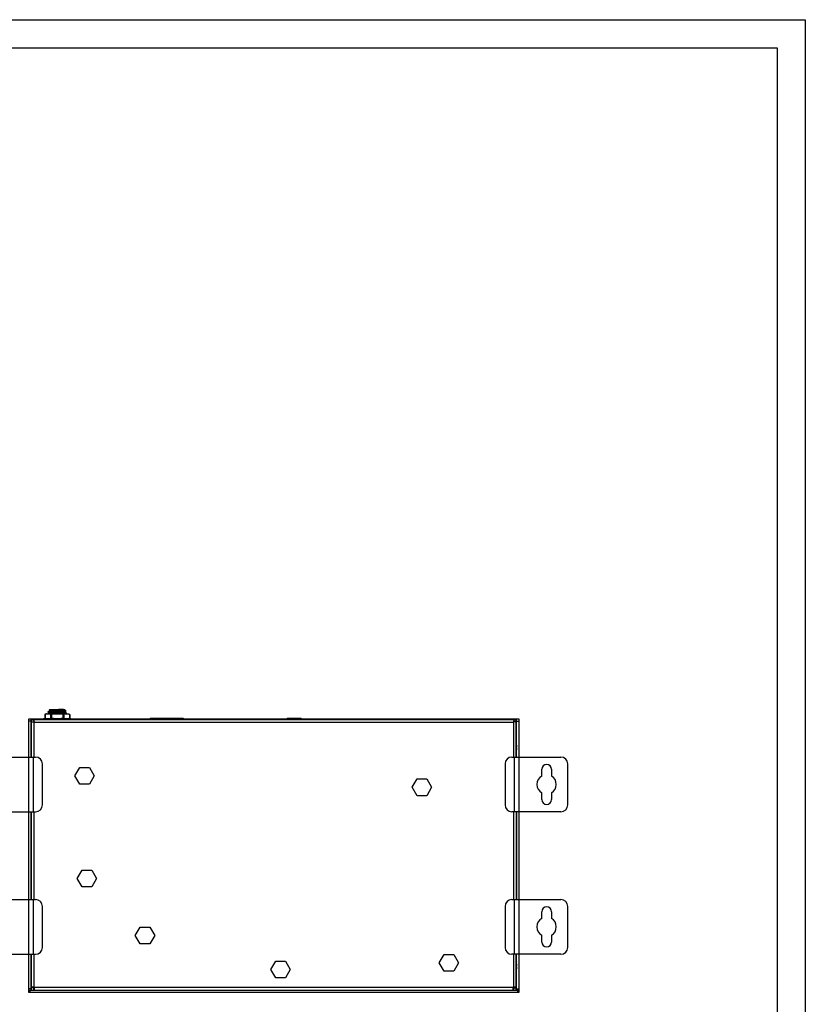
# Model space of a CAD drawing. Header units: millimetres. Extents: x 2497 to 3553, y 296 to 1027.
# Tile 6 of 6: x 3208 to 3553, y 595 to 1027. Entities that reach past the tile are written whole.
import ezdxf

# ---------------------------------------------------------------- set-up
doc = ezdxf.new("R2010")
doc.units = ezdxf.units.MM
for name, color, linetype in [('BOSS-M3X24_DXF_CONTINUOUS_LINE', 7, 'Continuous'), ('BOSS-M3X5_DXF_CONTINUOUS_LINE', 7, 'Continuous'), ('DC_GASKET_DXF_CONTINUOUS_LINE', 7, 'Continuous'), ('DC_H0100DC00DXF_CONTINUOUS_LINE', 7, 'Continuous'), ('DC_NUT_DXF_CONTINUOUS_LINE', 7, 'Continuous'), ('IPD5100-000-DXF_CONTINUOUS_LINE', 7, 'Continuous'), ('M0400PA01500DXF_CONTINUOUS_LINE', 7, 'Continuous'), ('M3_L5_BLACK_DXF_CONTINUOUS_LINE', 7, 'Continuous'), ('OP_H0900R828DXF_CONTINUOUS_LINE', 7, 'Continuous'), ('VIDEO_H1505CDXF_CONTINUOUS_LINE', 7, 'Continuous')]:
    doc.layers.add(name, color=color, linetype=linetype)

msp = doc.modelspace()

# ---------------------------------------------------------------- linework, layer by layer
for points in [[(2496.52, 1026.9), (3552.58, 1026.9), (3552.58, 295.64), (2496.52, 295.64)], [(3540.17, 308.05), (2508.93, 308.05), (2508.93, 1014.49), (3540.17, 1014.49)]]:
    msp.add_lwpolyline(points, close=True)
at = {"layer": 'BOSS-M3X24_DXF_CONTINUOUS_LINE', "color": 7, "linetype": 'Continuous'}
for p, q in [((3318.07, 610), (3320.2, 613.68)), ((3320.2, 613.68), (3324.45, 613.68)), ((3324.45, 613.68), (3326.57, 610)), ((3320.2, 606.32), (3318.07, 610)), ((3326.57, 610), (3324.45, 606.32)), ((3324.45, 606.32), (3320.2, 606.32))]:
    msp.add_line(p, q, dxfattribs=at)
at = {"layer": 'BOSS-M3X5_DXF_CONTINUOUS_LINE', "color": 7, "linetype": 'Continuous'}
for p, q in [((3232.07, 695), (3234.2, 698.68)), ((3234.2, 698.68), (3238.45, 698.68)), ((3238.45, 698.68), (3240.57, 695)), ((3234.2, 691.32), (3232.07, 695)), ((3240.57, 695), (3238.45, 691.32)), ((3380.07, 690), (3382.2, 693.68)), ((3382.2, 693.68), (3386.45, 693.68)), ((3386.45, 693.68), (3388.57, 690)), ((3238.45, 691.32), (3234.2, 691.32)), ((3382.2, 686.32), (3380.07, 690)), ((3388.57, 690), (3386.45, 686.32)), ((3386.45, 686.32), (3382.2, 686.32)), ((3233.07, 650), (3235.2, 653.68)), ((3235.2, 653.68), (3239.45, 653.68)), ((3239.45, 653.68), (3241.57, 650)), ((3235.2, 646.32), (3233.07, 650)), ((3241.57, 650), (3239.45, 646.32)), ((3239.45, 646.32), (3235.2, 646.32)), ((3258.57, 625), (3260.7, 628.68)), ((3260.7, 628.68), (3264.95, 628.68)), ((3264.95, 628.68), (3267.07, 625)), ((3260.7, 621.32), (3258.57, 625)), ((3267.07, 625), (3264.95, 621.32)), ((3264.95, 621.32), (3260.7, 621.32)), ((3391.9, 613), (3394.03, 616.68)), ((3394.03, 616.68), (3398.28, 616.68)), ((3398.28, 616.68), (3400.4, 613)), ((3394.03, 609.32), (3391.9, 613)), ((3398.28, 609.32), (3394.03, 609.32)), ((3400.4, 613), (3398.28, 609.32))]:
    msp.add_line(p, q, dxfattribs=at)
at = {"layer": 'DC_GASKET_DXF_CONTINUOUS_LINE', "color": 7, "linetype": 'Continuous'}
for p, q in [((3218.32, 719.8), (3218.32, 720.2)), ((3218.32, 720.2), (3230.32, 720.2)), ((3230.32, 719.8), (3230.32, 720.2))]:
    msp.add_line(p, q, dxfattribs=at)
at = {"layer": 'DC_H0100DC00DXF_CONTINUOUS_LINE', "color": 7, "linetype": 'Continuous'}
for p, q in [((3220.32, 723.19), (3220.34, 723.21)), ((3220.32, 722.88), (3220.32, 723.19)), ((3221.02, 723.6), (3220.34, 723.21)), ((3220.34, 722.86), (3221, 722.47)), ((3221.02, 722.35), (3220.76, 722.2)), ((3220.78, 723.86), (3221.12, 724.2)), ((3220.78, 723.86), (3220.79, 723.85)), ((3220.79, 723.85), (3221, 723.72)), ((3221.01, 723.73), (3221.01, 723.59)), ((3221.01, 722.48), (3221.01, 722.34)), ((3221.12, 724.2), (3227.52, 724.2)), ((3227.83, 723.4), (3222.4, 723.4)), ((3223.32, 722.58), (3223.46, 722.59)), ((3225.34, 722.3), (3223.33, 722.2)), ((3223.46, 722.59), (3223.65, 722.6)), ((3223.65, 722.6), (3223.82, 722.61)), ((3223.82, 722.61), (3224.93, 722.68)), ((3224.93, 722.68), (3224.98, 722.69)), ((3227.02, 724.08), (3224.96, 724.08)), ((3224.98, 722.69), (3225.29, 722.7)), ((3228.26, 723.46), (3227.52, 724.2)), ((3227.62, 723.09), (3228.26, 723.45)), ((3227.64, 722.96), (3227.64, 723.1)), ((3228.31, 722.58), (3227.65, 722.97)), ((3228.25, 722.2), (3228.31, 722.23)), ((3228.32, 722.56), (3228.31, 722.58)), ((3228.31, 722.23), (3228.32, 722.25)), ((3228.32, 722.25), (3228.32, 722.56))]:
    msp.add_line(p, q, dxfattribs=at)
for points, knots in [([(3227.83, 723.4), (3227.56, 723.37), (3226.92, 723.33), (3225.86, 723.27), (3224.84, 723.21), (3223.98, 723.17), (3223.34, 723.14), (3222.72, 723.11), (3222.15, 723.08), (3221.63, 723.04), (3221.19, 723.01), (3220.84, 722.98), (3220.6, 722.95), (3220.45, 722.93), (3220.39, 722.91), (3220.34, 722.9), (3220.32, 722.88), (3220.32, 722.88)], [0, 0, 0, 0, 0.108282, 0.254986, 0.424391, 0.511955, 0.598275, 0.681015, 0.757942, 0.826967, 0.886242, 0.934162, 0.969483, 0.982121, 0.991345, 0.997177, 1, 1, 1, 1]), ([(3220.32, 722.88), (3220.32, 722.87), (3220.33, 722.87), (3220.33, 722.86), (3220.34, 722.86)], [0, 0, 0, 0, 0.188117, 1, 1, 1, 1]), ([(3220.34, 723.21), (3220.36, 723.22), (3220.43, 723.24), (3220.56, 723.26), (3220.75, 723.28), (3220.99, 723.31), (3221.28, 723.33), (3221.75, 723.36), (3222.13, 723.39), (3222.4, 723.4)], [0, 0, 0, 0, 0.036798, 0.10113, 0.192557, 0.309988, 0.451722, 0.615902, 1, 1, 1, 1]), ([(3224.32, 724.06), (3224.1, 724.05), (3223.66, 724.03), (3223.01, 724.01), (3222.42, 723.99), (3221.89, 723.96), (3221.51, 723.94), (3221.25, 723.92), (3221.1, 723.91), (3220.97, 723.9), (3220.88, 723.89), (3220.82, 723.88), (3220.79, 723.87), (3220.78, 723.86)], [0, 0, 0, 0, 0.189797, 0.373758, 0.544012, 0.6942, 0.818776, 0.869948, 0.913126, 0.947918, 0.974025, 0.991351, 1, 1, 1, 1]), ([(3221.01, 723.73), (3221.01, 723.74), (3221.04, 723.76), (3221.1, 723.78), (3221.2, 723.8), (3221.33, 723.82), (3221.51, 723.84), (3221.8, 723.87), (3222.25, 723.91), (3222.85, 723.95), (3223.52, 724), (3224.23, 724.04), (3224.72, 724.07), (3224.96, 724.08)], [0, 0, 0, 0, 0.007466, 0.023569, 0.049142, 0.084101, 0.128153, 0.180745, 0.309058, 0.462903, 0.634911, 0.817057, 1, 1, 1, 1]), ([(3221.01, 722.48), (3221.01, 722.49), (3221.03, 722.51), (3221.07, 722.52), (3221.14, 722.54), (3221.29, 722.57), (3221.54, 722.6), (3221.92, 722.63), (3222.37, 722.67), (3222.9, 722.71), (3223.47, 722.74), (3224.07, 722.78), (3224.68, 722.82), (3225.28, 722.85), (3225.85, 722.89), (3226.36, 722.93), (3226.8, 722.96), (3227.16, 723), (3227.42, 723.03), (3227.55, 723.06), (3227.6, 723.08)], [0, 0, 0, 0, 0.003547, 0.010642, 0.021778, 0.036998, 0.079314, 0.136226, 0.205855, 0.28578, 0.373258, 0.465257, 0.558596, 0.650034, 0.736421, 0.814749, 0.882336, 0.936852, 0.976467, 1, 1, 1, 1]), ([(3221.02, 723.6), (3221.05, 723.62), (3221.14, 723.64), (3221.3, 723.67), (3221.53, 723.7), (3221.82, 723.73), (3222.17, 723.76), (3222.73, 723.8), (3223.49, 723.85), (3224.46, 723.9), (3225.41, 723.96), (3226.26, 724.02), (3226.78, 724.06), (3227.02, 724.08)], [0, 0, 0, 0, 0.015613, 0.042989, 0.081731, 0.131063, 0.189856, 0.256841, 0.409103, 0.574182, 0.7372, 0.883544, 1, 1, 1, 1]), ([(3221.02, 722.35), (3221.03, 722.35), (3221.04, 722.36), (3221.05, 722.37), (3221.06, 722.37)], [0, 0, 0, 0, 0.204287, 1, 1, 1, 1]), ([(3221.06, 722.37), (3221.1, 722.38), (3221.2, 722.4), (3221.45, 722.44), (3221.9, 722.48), (3222.56, 722.54), (3223.05, 722.57), (3223.32, 722.58)], [0, 0, 0, 0, 0.051076, 0.12669, 0.346598, 0.644754, 1, 1, 1, 1]), ([(3222.4, 723.4), (3222.83, 723.46), (3223.7, 723.56), (3224.97, 723.72), (3225.95, 723.86), (3226.62, 723.98), (3226.89, 724.05), (3227.02, 724.08)], [0, 0, 0, 0, 0.28046, 0.564663, 0.816528, 0.918935, 1, 1, 1, 1]), ([(3224.96, 724.08), (3224.91, 724.08), (3224.69, 724.07), (3224.48, 724.07), (3224.32, 724.06)], [0, 0, 0, 0, 0.247244, 1, 1, 1, 1]), ([(3225.29, 722.7), (3225.45, 722.71), (3225.77, 722.73), (3226.22, 722.77), (3226.62, 722.8), (3226.97, 722.83), (3227.25, 722.86), (3227.45, 722.89), (3227.57, 722.91), (3227.63, 722.94), (3227.64, 722.95), (3227.64, 722.96)], [0, 0, 0, 0, 0.207254, 0.398965, 0.570357, 0.717087, 0.835526, 0.922823, 0.977117, 0.991994, 1, 1, 1, 1]), ([(3228.24, 722.52), (3228.19, 722.51), (3228.06, 722.49), (3227.72, 722.45), (3227.15, 722.41), (3226.3, 722.35), (3225.68, 722.32), (3225.34, 722.3)], [0, 0, 0, 0, 0.052734, 0.129971, 0.351931, 0.649445, 1, 1, 1, 1]), ([(3228.26, 723.45), (3228.24, 723.45), (3228.2, 723.44), (3228.11, 723.42), (3227.98, 723.41), (3227.88, 723.41), (3227.83, 723.4)], [0, 0, 0, 0, 0.107028, 0.311037, 0.610056, 1, 1, 1, 1]), ([(3228.2, 722.2), (3228.22, 722.21), (3228.26, 722.21), (3228.3, 722.23), (3228.31, 722.23)], [0, 0, 0, 0, 0.610673, 1, 1, 1, 1]), ([(3228.32, 722.56), (3228.32, 722.55), (3228.29, 722.53), (3228.26, 722.53), (3228.24, 722.52)], [0, 0, 0, 0, 0.306471, 1, 1, 1, 1]), ([(3228.26, 723.46), (3228.26, 723.46), (3228.26, 723.46), (3228.26, 723.46), (3228.26, 723.45)], [0, 0, 0, 0, 0.420775, 1, 1, 1, 1])]:
    msp.add_open_spline(points, degree=3, knots=knots, dxfattribs=at)
msp.add_open_spline([(3227.6, 723.08), (3227.61, 723.08), (3227.62, 723.08), (3227.62, 723.09)], degree=3, dxfattribs=at)
at = {"layer": 'DC_NUT_DXF_CONTINUOUS_LINE', "color": 7, "linetype": 'Continuous'}
for p, q in [((3218.86, 721.96), (3218.86, 720.45)), ((3218.93, 721.99), (3218.93, 720.41)), ((3219.58, 722.2), (3229.07, 722.2)), ((3221.41, 721.99), (3221.41, 720.41)), ((3221.84, 721.99), (3221.84, 720.41)), ((3226.81, 721.99), (3226.81, 720.41)), ((3227.24, 721.99), (3227.24, 720.41)), ((3229.72, 722), (3229.73, 721.99)), ((3229.72, 721.99), (3229.72, 720.41)), ((3229.79, 721.96), (3229.79, 720.45)), ((3218.92, 720.41), (3218.92, 720.41)), ((3218.92, 720.41), (3218.92, 720.41)), ((3229.73, 720.41), (3229.72, 720.41))]:
    msp.add_line(p, q, dxfattribs=at)
for centre, radius, start, end in [((3219.86, 720.44), 1.82, 120.9845, 123.4627), ((3220.07, 719.93), 2.36, 119.09, 120.9691), ((3219.87, 720.43), 1.83, 121.272, 123.4577), ((3219.84, 720.48), 1.77, 121.0141, 121.2662), ((3219.62, 721.01), 1.19, 91.6469, 94.4906), ((3228.59, 719.95), 2.34, 59.0227, 60.9183), ((3228.79, 720.44), 1.82, 56.5398, 58.8789), ((3220.06, 722.45), 2.34, 239.0227, 240.9183), ((3219.87, 721.98), 1.84, 236.5534, 238.8652), ((3219.87, 721.97), 1.83, 236.5423, 238.728), ((3228.57, 722.47), 2.36, 299.09, 300.9691), ((3228.77, 721.98), 1.84, 301.1348, 303.4466), ((3228.79, 721.97), 1.82, 301.1211, 303.4602)]:
    msp.add_arc(centre, radius, start, end, dxfattribs=at)
for points, knots in [([(3219.52, 722.2), (3219.42, 722.19), (3219.21, 722.15), (3219.02, 722.05), (3218.92, 722)], [0, 0, 0, 0, 0.482988, 1, 1, 1, 1]), ([(3221.41, 721.99), (3221.04, 722.2), (3220.17, 722.2), (3219.29, 722.2), (3218.93, 721.99)], [0, 0, 0, 0, 0.5, 1, 1, 1, 1]), ([(3221.41, 721.99), (3221.43, 721.98), (3221.49, 721.96), (3221.6, 721.95), (3221.72, 721.96), (3221.8, 721.98), (3221.84, 721.99)], [0, 0, 0, 0, 0.188948, 0.426457, 0.703117, 1, 1, 1, 1]), ([(3226.81, 721.99), (3226.61, 722.05), (3226.2, 722.13), (3225.57, 722.18), (3224.95, 722.2), (3224.32, 722.2), (3223.7, 722.2), (3223.07, 722.18), (3222.45, 722.13), (3222.04, 722.05), (3221.84, 721.99)], [0, 0, 0, 0, 0.124978, 0.249975, 0.374988, 0.5, 0.625013, 0.750026, 0.875023, 1, 1, 1, 1]), ([(3226.81, 721.99), (3226.85, 721.98), (3226.93, 721.96), (3227.05, 721.95), (3227.15, 721.96), (3227.22, 721.98), (3227.24, 721.99)], [0, 0, 0, 0, 0.296917, 0.573569, 0.811084, 1, 1, 1, 1]), ([(3229.72, 721.99), (3229.36, 722.2), (3228.48, 722.2), (3227.61, 722.2), (3227.24, 721.99)], [0, 0, 0, 0, 0.499975, 1, 1, 1, 1]), ([(3229.07, 722.2), (3229.18, 722.2), (3229.41, 722.16), (3229.62, 722.06), (3229.73, 721.99)], [0, 0, 0, 0, 0.482608, 1, 1, 1, 1]), ([(3218.92, 720.41), (3219.02, 720.35), (3219.21, 720.26), (3219.42, 720.21), (3219.52, 720.2)], [0, 0, 0, 0, 0.517016, 1, 1, 1, 1]), ([(3218.93, 720.41), (3219.29, 720.21), (3220.17, 720.2), (3221.04, 720.21), (3221.41, 720.41)], [0, 0, 0, 0, 0.499975, 1, 1, 1, 1]), ([(3221.84, 720.41), (3221.8, 720.42), (3221.72, 720.44), (3221.6, 720.45), (3221.49, 720.44), (3221.43, 720.42), (3221.41, 720.41)], [0, 0, 0, 0, 0.296916, 0.573567, 0.811084, 1, 1, 1, 1]), ([(3221.84, 720.41), (3222.04, 720.35), (3222.45, 720.27), (3223.07, 720.22), (3223.7, 720.21), (3224.32, 720.2), (3224.95, 720.21), (3225.57, 720.22), (3226.2, 720.27), (3226.61, 720.35), (3226.81, 720.41)], [0, 0, 0, 0, 0.124977, 0.249974, 0.374987, 0.5, 0.625012, 0.750025, 0.875022, 1, 1, 1, 1]), ([(3227.24, 720.41), (3227.22, 720.42), (3227.15, 720.44), (3227.05, 720.45), (3226.93, 720.44), (3226.85, 720.42), (3226.81, 720.41)], [0, 0, 0, 0, 0.188947, 0.426456, 0.703116, 1, 1, 1, 1]), ([(3227.24, 720.41), (3227.61, 720.21), (3228.48, 720.2), (3229.36, 720.21), (3229.72, 720.41)], [0, 0, 0, 0, 0.5, 1, 1, 1, 1]), ([(3229.13, 720.2), (3229.23, 720.21), (3229.44, 720.26), (3229.63, 720.35), (3229.73, 720.41)], [0, 0, 0, 0, 0.482858, 1, 1, 1, 1])]:
    msp.add_open_spline(points, degree=3, knots=knots, dxfattribs=at)
at = {"layer": 'IPD5100-000-DXF_CONTINUOUS_LINE', "color": 7, "linetype": 'Continuous'}
for p, q in [((3211.82, 703.25), (3211.82, 720)), ((3211.82, 720), (3218.32, 720)), ((3212.82, 719), (3211.82, 719)), ((3212.82, 703.25), (3212.82, 720)), ((3212.97, 703.25), (3212.97, 719.8)), ((3212.97, 719.8), (3425.67, 719.8)), ((3212.97, 718.8), (3214.17, 718.8)), ((3213.02, 720), (3213.02, 719.8)), ((3214.17, 703.25), (3214.17, 719.05)), ((3214.17, 718.6), (3424.47, 718.6)), ((3230.32, 720), (3265.07, 720)), ((3279.57, 720), (3325.12, 720)), ((3331.52, 720), (3426.82, 720)), ((3424.47, 719.05), (3424.47, 703.25)), ((3425.67, 718.8), (3424.47, 718.8)), ((3425.62, 719.8), (3425.62, 720)), ((3425.67, 703.25), (3425.67, 719.8)), ((3425.82, 703.25), (3425.82, 720)), ((3425.82, 719), (3426.82, 719)), ((3426.82, 720), (3426.82, 703.25)), ((3211.82, 640.75), (3211.82, 679.25)), ((3212.82, 640.75), (3212.82, 679.25)), ((3212.97, 640.75), (3212.97, 679.25)), ((3214.17, 640.75), (3214.17, 679.25)), ((3424.47, 679.25), (3424.47, 640.75)), ((3425.67, 679.25), (3425.67, 640.75)), ((3425.82, 679.25), (3425.82, 640.75)), ((3426.82, 679.25), (3426.82, 640.75)), ((3211.82, 600), (3211.82, 616.75)), ((3212.82, 601), (3212.82, 616.75)), ((3212.97, 601), (3212.97, 616.75)), ((3214.17, 602.29), (3214.17, 616.75)), ((3424.47, 616.75), (3424.47, 602.29)), ((3425.67, 601), (3425.67, 616.75)), ((3425.82, 601), (3425.82, 616.75)), ((3426.82, 616.75), (3426.82, 600)), ((3212.82, 601.5), (3211.82, 601.5)), ((3211.82, 601), (3426.82, 601)), ((3212.32, 601), (3212.32, 600)), ((3213.97, 602.29), (3212.97, 602.29)), ((3213.97, 602), (3212.97, 602)), ((3213.97, 601), (3213.97, 602.38)), ((3213.97, 601.2), (3214.27, 601.2)), ((3214.27, 601), (3214.27, 602.2)), ((3424.38, 602.2), (3214.27, 602.2)), ((3424.38, 601), (3424.38, 602.2)), ((3424.38, 601.2), (3424.67, 601.2)), ((3424.67, 601), (3424.67, 602.38)), ((3424.67, 602.29), (3425.67, 602.29)), ((3424.67, 602), (3425.67, 602)), ((3425.82, 601.5), (3426.82, 601.5)), ((3426.32, 601), (3426.32, 600)), ((3426.82, 600), (3211.82, 600))]:
    msp.add_line(p, q, dxfattribs=at)
for centre, radius, start, end in [((3211.15, 611.24), 10.28, 279.3634, 279.7401), ((3210.91, 612.65), 11.71, 279.742, 280.1558), ((3213.77, 602), 0.5, 0, 35.4957), ((3424.88, 602), 0.5, 144.5043, 180), ((3427.7, 612.44), 11.5, 259.9397, 260.2602), ((3427.5, 611.24), 10.28, 260.2599, 260.6366)]:
    msp.add_arc(centre, radius, start, end, dxfattribs=at)
for points, knots in [([(3212.97, 719.8), (3213.08, 719.8), (3213.35, 719.75), (3213.77, 719.48), (3214.03, 719.21), (3214.17, 719.05)], [0, 0, 0, 0, 0.209945, 0.568961, 1, 1, 1, 1]), ([(3424.47, 719.05), (3424.57, 719.16), (3424.8, 719.39), (3425.18, 719.7), (3425.52, 719.8), (3425.67, 719.8)], [0, 0, 0, 0, 0.295226, 0.679149, 1, 1, 1, 1]), ([(3212.97, 602.29), (3212.97, 602.33), (3212.98, 602.39), (3213.06, 602.47), (3213.18, 602.5), (3213.27, 602.5), (3213.33, 602.5)], [0, 0, 0, 0, 0.221624, 0.416596, 0.668074, 1, 1, 1, 1]), ([(3213.33, 602.5), (3213.46, 602.5), (3213.75, 602.46), (3214.04, 602.37), (3214.17, 602.29)], [0, 0, 0, 0, 0.459703, 1, 1, 1, 1]), ([(3424.57, 602.34), (3424.7, 602.4), (3424.95, 602.47), (3425.2, 602.5), (3425.32, 602.5)], [0, 0, 0, 0, 0.54134, 1, 1, 1, 1]), ([(3425.32, 602.5), (3425.37, 602.5), (3425.46, 602.5), (3425.58, 602.47), (3425.67, 602.39), (3425.67, 602.33), (3425.67, 602.29)], [0, 0, 0, 0, 0.331926, 0.583404, 0.778376, 1, 1, 1, 1])]:
    msp.add_open_spline(points, degree=3, knots=knots, dxfattribs=at)
for points in [[(3213.97, 602.29), (3213.97, 602.32), (3213.97, 602.35), (3213.98, 602.38)], [(3424.47, 602.29), (3424.51, 602.31), (3424.54, 602.33), (3424.57, 602.34)], [(3424.67, 602.38), (3424.67, 602.35), (3424.67, 602.32), (3424.67, 602.29)]]:
    msp.add_open_spline(points, degree=3, dxfattribs=at)
at = {"layer": 'M0400PA01500DXF_CONTINUOUS_LINE', "color": 7, "linetype": 'Continuous'}
for p, q in [((3193.32, 703.25), (3214.82, 703.25)), ((3211.82, 679.25), (3211.82, 703.25)), ((3213.82, 679.25), (3213.82, 703.25)), ((3217.82, 682.25), (3217.82, 700.25)), ((3420.82, 700.25), (3420.82, 682.25)), ((3423.82, 703.25), (3445.32, 703.25)), ((3424.82, 703.25), (3424.82, 679.25)), ((3426.82, 703.25), (3426.82, 679.25)), ((3448.32, 682.25), (3448.32, 700.25)), ((3436.97, 694.95), (3436.97, 697.9)), ((3441.17, 697.9), (3441.17, 694.95)), ((3436.97, 684.6), (3436.97, 687.56)), ((3441.17, 687.56), (3441.17, 684.6)), ((3193.32, 679.25), (3214.82, 679.25)), ((3445.32, 679.25), (3423.82, 679.25)), ((3193.32, 640.75), (3214.82, 640.75)), ((3211.82, 616.75), (3211.82, 640.75)), ((3213.82, 616.75), (3213.82, 640.75)), ((3423.82, 640.75), (3445.32, 640.75)), ((3424.82, 640.75), (3424.82, 616.75)), ((3426.82, 640.75), (3426.82, 616.75)), ((3217.82, 619.75), (3217.82, 637.75)), ((3420.82, 637.75), (3420.82, 619.75)), ((3436.97, 632.45), (3436.97, 635.4)), ((3441.17, 635.4), (3441.17, 632.45)), ((3448.32, 619.75), (3448.32, 637.75)), ((3436.97, 622.1), (3436.97, 625.06)), ((3441.17, 625.06), (3441.17, 622.1)), ((3193.32, 616.75), (3214.82, 616.75)), ((3445.32, 616.75), (3423.82, 616.75))]:
    msp.add_line(p, q, dxfattribs=at)
for centre, radius, start, end in [((3214.82, 700.25), 3, 0, 90), ((3423.82, 700.25), 3, 90, 180), ((3445.32, 700.25), 3, 0, 90), ((3439.07, 697.9), 2.1, 0, 180), ((3439.07, 691.25), 4.25, 119.6116, 240.3884), ((3439.07, 691.25), 4.25, 299.6116, 60.3884), ((3439.07, 684.6), 2.1, 180, 0), ((3214.82, 682.25), 3, 270, 0), ((3423.82, 682.25), 3, 180, 270), ((3445.32, 682.25), 3, 270, 0), ((3214.82, 637.75), 3, 0, 90), ((3423.82, 637.75), 3, 90, 180), ((3445.32, 637.75), 3, 0, 90), ((3439.07, 635.4), 2.1, 0, 180), ((3439.07, 628.75), 4.25, 119.6116, 240.3884), ((3439.07, 628.75), 4.25, 299.6116, 60.3884), ((3214.82, 619.75), 3, 270, 0), ((3423.82, 619.75), 3, 180, 270), ((3439.07, 622.1), 2.1, 180, 0), ((3445.32, 619.75), 3, 270, 0)]:
    msp.add_arc(centre, radius, start, end, dxfattribs=at)
at = {"layer": 'M3_L5_BLACK_DXF_CONTINUOUS_LINE', "color": 7, "linetype": 'Continuous'}
for p, q in [((3212.95, 709.46), (3212.82, 709.67)), ((3425.82, 709.67), (3425.7, 709.46)), ((3212.97, 706.47), (3212.82, 706.29)), ((3425.67, 706.47), (3425.82, 706.29)), ((3425.78, 706.45), (3425.81, 706.49)), ((3425.78, 706.45), (3425.82, 706.4)), ((3212.95, 613.46), (3212.82, 613.67)), ((3425.82, 613.67), (3425.7, 613.46)), ((3212.97, 610.47), (3212.82, 610.29)), ((3425.67, 610.47), (3425.82, 610.29)), ((3425.78, 610.45), (3425.81, 610.49)), ((3425.78, 610.45), (3425.82, 610.4))]:
    msp.add_line(p, q, dxfattribs=at)
for points, knots in [([(3212.94, 708), (3212.93, 708.14), (3212.91, 708.41), (3212.88, 708.79), (3212.86, 709.14), (3212.83, 709.35), (3212.82, 709.45)], [0, 0, 0, 0, 0.285287, 0.558074, 0.801089, 1, 1, 1, 1]), ([(3425.67, 708.94), (3425.68, 708.83), (3425.69, 708.62), (3425.71, 708.28), (3425.73, 707.92), (3425.74, 707.57), (3425.76, 707.23), (3425.78, 706.93), (3425.79, 706.69), (3425.8, 706.55), (3425.81, 706.49)], [0, 0, 0, 0, 0.124376, 0.265375, 0.414604, 0.563422, 0.70345, 0.827022, 0.927579, 1, 1, 1, 1]), ([(3425.68, 709.43), (3425.69, 709.43), (3425.69, 709.44), (3425.69, 709.44), (3425.69, 709.44), (3425.69, 709.44), (3425.7, 709.44), (3425.7, 709.43), (3425.7, 709.43), (3425.7, 709.42), (3425.71, 709.4), (3425.71, 709.38), (3425.72, 709.35), (3425.72, 709.31), (3425.73, 709.27), (3425.73, 709.21), (3425.74, 709.12), (3425.75, 709), (3425.76, 708.87), (3425.76, 708.72), (3425.77, 708.56), (3425.78, 708.39), (3425.79, 708.16), (3425.81, 707.86), (3425.82, 707.62), (3425.82, 707.5)], [0, 0, 0, 0, 0.001998, 0.003462, 0.004627, 0.005911, 0.007644, 0.00997, 0.012947, 0.016599, 0.025964, 0.038083, 0.052929, 0.070455, 0.09059, 0.113259, 0.165831, 0.22735, 0.296863, 0.373311, 0.455547, 0.542353, 0.632465, 0.817409, 1, 1, 1, 1]), ([(3425.67, 708.69), (3425.68, 708.47), (3425.7, 708.04), (3425.72, 707.51), (3425.74, 707.1), (3425.75, 706.84), (3425.77, 706.62), (3425.77, 706.5), (3425.78, 706.45)], [0, 0, 0, 0, 0.284568, 0.579362, 0.713891, 0.831927, 0.928573, 1, 1, 1, 1]), ([(3212.94, 612), (3212.93, 612.14), (3212.91, 612.41), (3212.88, 612.79), (3212.86, 613.14), (3212.83, 613.35), (3212.82, 613.45)], [0, 0, 0, 0, 0.285287, 0.558074, 0.801089, 1, 1, 1, 1]), ([(3425.67, 612.94), (3425.68, 612.83), (3425.69, 612.62), (3425.71, 612.28), (3425.73, 611.92), (3425.74, 611.57), (3425.76, 611.23), (3425.78, 610.93), (3425.79, 610.69), (3425.8, 610.55), (3425.81, 610.49)], [0, 0, 0, 0, 0.124376, 0.265375, 0.414604, 0.563422, 0.70345, 0.827022, 0.927579, 1, 1, 1, 1]), ([(3425.67, 612.69), (3425.68, 612.47), (3425.7, 612.04), (3425.72, 611.51), (3425.74, 611.1), (3425.75, 610.84), (3425.77, 610.62), (3425.77, 610.5), (3425.78, 610.45)], [0, 0, 0, 0, 0.284568, 0.579362, 0.713891, 0.831927, 0.928573, 1, 1, 1, 1]), ([(3425.68, 613.43), (3425.69, 613.43), (3425.69, 613.44), (3425.69, 613.44), (3425.69, 613.44), (3425.69, 613.44), (3425.7, 613.44), (3425.7, 613.43), (3425.7, 613.43), (3425.7, 613.42), (3425.71, 613.4), (3425.71, 613.38), (3425.72, 613.35), (3425.72, 613.31), (3425.73, 613.27), (3425.73, 613.21), (3425.74, 613.12), (3425.75, 613), (3425.76, 612.87), (3425.76, 612.72), (3425.77, 612.56), (3425.78, 612.39), (3425.79, 612.16), (3425.81, 611.86), (3425.82, 611.62), (3425.82, 611.5)], [0, 0, 0, 0, 0.001998, 0.003462, 0.004627, 0.005911, 0.007644, 0.00997, 0.012947, 0.016599, 0.025964, 0.038083, 0.052929, 0.070455, 0.09059, 0.113259, 0.165831, 0.22735, 0.296863, 0.373311, 0.455547, 0.542353, 0.632465, 0.817409, 1, 1, 1, 1])]:
    msp.add_open_spline(points, degree=3, knots=knots, dxfattribs=at)
at = {"layer": 'OP_H0900R828DXF_CONTINUOUS_LINE', "color": 7, "linetype": 'Continuous'}
for p, q in [((3265.07, 720.4), (3265.07, 719.8)), ((3265.07, 720.4), (3279.57, 720.4)), ((3266.92, 720.41), (3266.92, 719.8)), ((3267.92, 720.41), (3267.92, 719.8)), ((3276.72, 719.94), (3276.72, 719.8)), ((3277.72, 719.94), (3276.72, 719.94)), ((3277.72, 719.94), (3277.72, 719.8)), ((3279.57, 720.4), (3279.57, 719.8))]:
    msp.add_line(p, q, dxfattribs=at)
for centre, start, end in [((3271.54, 717.05), 156.2227, 157.0996), ((3273.11, 717.05), 22.9004, 23.7773)]:
    msp.add_arc(centre, 7.07, start, end, dxfattribs=at)
at = {"layer": 'VIDEO_H1505CDXF_CONTINUOUS_LINE', "color": 7, "linetype": 'Continuous'}
for p, q in [((3325.42, 720.3), (3324.92, 719.8)), ((3325.42, 720.3), (3331.22, 720.3)), ((3331.22, 720.3), (3331.72, 719.8))]:
    msp.add_line(p, q, dxfattribs=at)

doc.saveas('drawing.dxf')
